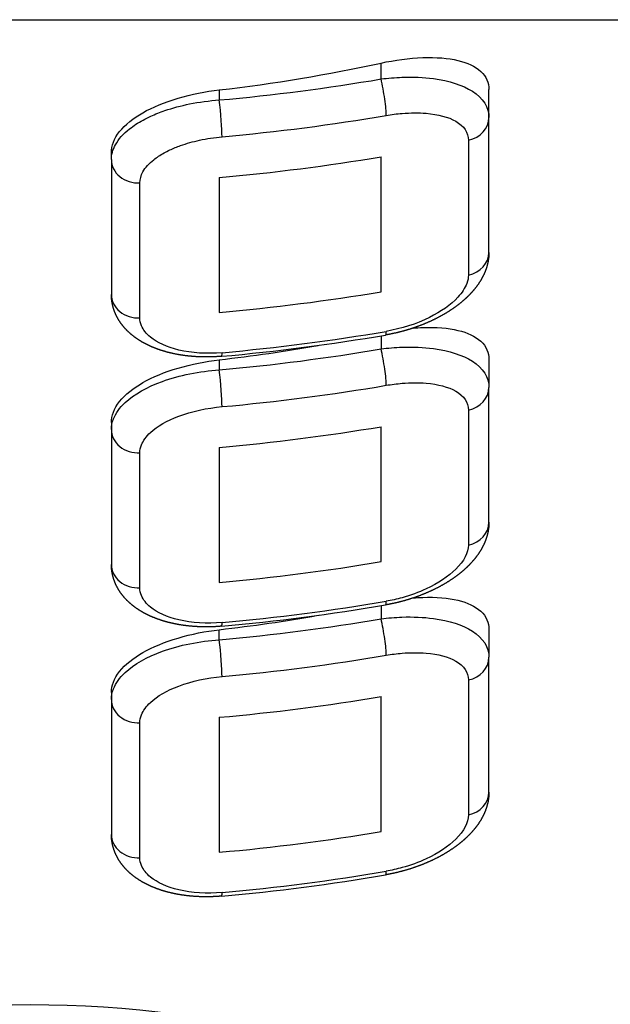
# Model space of a CAD drawing. Header units: millimetres. Extents: x 88.63 to 88.79, y 26.81 to 28.21.
# Tile 8 of 9: x 88.74224 to 88.74772, y 28.15917 to 28.16829. Entities that reach past the tile are written whole.
import ezdxf

# ---------------------------------------------------------------- set-up
doc = ezdxf.new("R2010")
doc.units = ezdxf.units.MM
doc.layers.add('SANINDUSA', color=3, linetype='Continuous')

msp = doc.modelspace()

# ---------------------------------------------------------------- linework, layer by layer
at = {"layer": 'SANINDUSA'}
for p, q in [((88.733842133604, 28.16828810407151), (88.750342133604, 28.16828810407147)), ((88.7455921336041, 28.16773896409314), (88.7455921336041, 28.16788645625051)), ((88.74409213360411, 28.16763801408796), (88.74409213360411, 28.1675443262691)), ((88.7465921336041, 28.16738260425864), (88.7465921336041, 28.16764053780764)), ((88.74659213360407, 28.16613260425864), (88.7465921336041, 28.16738260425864)), ((88.74640175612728, 28.16717234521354), (88.74640175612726, 28.16592234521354)), ((88.7430921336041, 28.16699207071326), (88.7430921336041, 28.16705638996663)), ((88.7430921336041, 28.16699207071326), (88.74309213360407, 28.16574207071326)), ((88.74559213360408, 28.16576836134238), (88.7455921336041, 28.16701836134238)), ((88.7440921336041, 28.16682668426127), (88.74409213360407, 28.16557668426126)), ((88.74335652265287, 28.16552592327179), (88.7433565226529, 28.16677592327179)), ((88.74559213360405, 28.16536040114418), (88.74559213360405, 28.16523896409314)), ((88.74409213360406, 28.16513801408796), (88.74409213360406, 28.1650443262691)), ((88.74659213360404, 28.16514053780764), (88.74659213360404, 28.16488260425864)), ((88.74659213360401, 28.16363260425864), (88.74659213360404, 28.16488260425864)), ((88.74640175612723, 28.16467234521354), (88.7464017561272, 28.16342234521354)), ((88.74309213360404, 28.16455638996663), (88.74309213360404, 28.16449207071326)), ((88.74559213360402, 28.16326836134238), (88.74559213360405, 28.16451836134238)), ((88.74309213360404, 28.16449207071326), (88.74309213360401, 28.16324207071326)), ((88.74335652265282, 28.16302592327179), (88.74335652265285, 28.16427592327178)), ((88.74409213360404, 28.16432668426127), (88.74409213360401, 28.16307668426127)), ((88.74559213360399, 28.16286040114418), (88.74559213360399, 28.16273896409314)), ((88.744092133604, 28.1625443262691), (88.744092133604, 28.16263801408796)), ((88.74659213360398, 28.16264053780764), (88.74659213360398, 28.16238260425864)), ((88.74659213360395, 28.16113260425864), (88.74659213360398, 28.16238260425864)), ((88.74640175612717, 28.16217234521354), (88.74640175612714, 28.16092234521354)), ((88.74309213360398, 28.16205638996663), (88.74309213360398, 28.16199207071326)), ((88.74309213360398, 28.16199207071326), (88.74309213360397, 28.16074207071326)), ((88.74559213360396, 28.16076836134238), (88.74559213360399, 28.16201836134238)), ((88.74409213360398, 28.16182668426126), (88.74409213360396, 28.16057668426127)), ((88.74335652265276, 28.16052592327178), (88.74335652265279, 28.16177592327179))]:
    msp.add_line(p, q, dxfattribs=at)
for centre, radius, start in [((88.74240098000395, 28.18432969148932), 0.01923583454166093, 275.1104118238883), ((88.7424009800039, 28.18182969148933), 0.01923583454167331, 275.1104118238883), ((88.74240098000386, 28.17932969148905), 0.01923583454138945, 275.1104118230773)]:
    msp.add_arc(centre, radius, start, 279.6763032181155, dxfattribs=at)
for centre, major_axis, ratio, start_param, end_param in [((88.74234213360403, 28.1790827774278), (0.01333064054, 7.106430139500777e-61), 0.8660254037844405, 4.844045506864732, 4.958670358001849), ((88.742387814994, 28.18182752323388), (-0.01658064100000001, -8.838897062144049e-61), 0.8660254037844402, 1.67376787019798, 1.765276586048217), ((88.7455921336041, 28.16761396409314), (-4.203800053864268e-05, 0.0002464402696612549), 0.09662830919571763, 3.656989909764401, 5.227786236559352), ((88.74409213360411, 28.1674193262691), (-2.228406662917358e-05, 0.0002490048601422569), 0.05139483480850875, 3.662894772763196, 5.23369109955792), ((88.742387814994, 28.18170252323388), (0.016830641, 8.972168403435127e-61), 0.8660254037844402, 4.815360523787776, 4.906869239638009), ((88.7463421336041, 28.16738260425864), (0.0002499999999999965, 1.332713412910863e-62), 0.8660254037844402, 4.953199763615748, 6.283185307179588), ((88.7433421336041, 28.16699207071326), (0.00025, 1.332713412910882e-62), 0.8660254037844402, 3.141592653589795, 4.769977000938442), ((88.74238781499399, 28.18132752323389), (-0.016830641, -8.972168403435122e-61), 0.8660254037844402, 1.672233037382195, 1.762351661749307), ((88.74634213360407, 28.16613260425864), (0.0002500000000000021, 1.332713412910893e-62), 0.8660254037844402, 4.953199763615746, 6.283185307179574), ((88.74334213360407, 28.16574207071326), (0.0002500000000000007, 1.332713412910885e-62), 0.8660254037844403, 3.141592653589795, 4.769977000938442), ((88.74238781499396, 28.18007752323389), (0.016830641, 8.972168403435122e-61), 0.8660254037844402, 4.813825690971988, 4.9039443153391), ((88.74238781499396, 28.17970252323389), (-0.016830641, -8.972168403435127e-61), 0.8660254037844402, 1.673767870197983, 1.765276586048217), ((88.74559213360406, 28.16561396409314), (-4.203800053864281e-05, 0.000246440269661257), 0.09662830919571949, 3.141592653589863, 3.656989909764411), ((88.74234213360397, 28.1765827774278), (0.01333064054, 7.106430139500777e-61), 0.8660254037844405, 4.844045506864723, 4.913779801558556), ((88.74238781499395, 28.17932752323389), (-0.01658064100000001, -8.838897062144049e-61), 0.8660254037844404, 1.67376787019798, 1.765276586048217), ((88.74409213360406, 28.1654193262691), (-2.228406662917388e-05, 0.0002490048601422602), 0.05139483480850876, 3.141592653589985, 3.662894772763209), ((88.74559213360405, 28.16511396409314), (-4.203800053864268e-05, 0.0002464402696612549), 0.09662830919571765, 3.656989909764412, 5.227786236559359), ((88.74409213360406, 28.1649193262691), (-2.228406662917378e-05, 0.0002490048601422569), 0.05139483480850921, 3.662894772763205, 5.233691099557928), ((88.74238781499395, 28.17920252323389), (0.016830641, 8.972168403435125e-61), 0.8660254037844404, 4.815360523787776, 4.906869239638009), ((88.74634213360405, 28.16488260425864), (0.0002499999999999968, 1.332713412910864e-62), 0.86602540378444, 4.95319976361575, 6.283185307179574), ((88.74238781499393, 28.17882752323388), (-0.016830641, -8.972168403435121e-61), 0.8660254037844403, 1.672233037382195, 1.762351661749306), ((88.74334213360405, 28.16449207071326), (-0.0002500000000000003, -1.332713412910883e-62), 0.8660254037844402, 1.81782130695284e-15, 1.628384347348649), ((88.74634213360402, 28.16363260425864), (-0.00025, -1.332713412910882e-62), 0.8660254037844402, 1.811607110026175, 3.141592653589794), ((88.74334213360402, 28.16324207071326), (0.0002500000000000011, 1.332713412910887e-62), 0.8660254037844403, 3.141592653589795, 4.769977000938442), ((88.7423878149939, 28.17757752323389), (0.016830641, 8.972168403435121e-61), 0.8660254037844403, 4.813825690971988, 4.9039443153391), ((88.7423878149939, 28.17720252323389), (-0.016830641, -8.972168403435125e-61), 0.8660254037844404, 1.673767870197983, 1.765276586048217), ((88.745592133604, 28.16311396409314), (-4.203800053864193e-05, 0.0002464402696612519), 0.09662830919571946, 3.141592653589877, 3.656989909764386), ((88.74234213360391, 28.1740827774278), (0.01333064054, 7.106430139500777e-61), 0.8660254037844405, 4.844045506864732, 4.913779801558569), ((88.74238781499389, 28.17682752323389), (-0.01658064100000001, -8.838897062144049e-61), 0.8660254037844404, 1.67376787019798, 1.765276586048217), ((88.744092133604, 28.1629193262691), (-2.228406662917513e-05, 0.0002490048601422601), 0.05139483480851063, 3.141592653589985, 3.662894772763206), ((88.74559213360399, 28.16261396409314), (-4.203800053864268e-05, 0.0002464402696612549), 0.09662830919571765, 3.656989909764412, 5.227786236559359), ((88.744092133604, 28.1624193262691), (-2.228406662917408e-05, 0.0002490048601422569), 0.05139483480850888, 3.662894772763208, 5.233691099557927), ((88.74238781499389, 28.17670252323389), (0.016830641, 8.972168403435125e-61), 0.8660254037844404, 4.815360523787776, 4.906869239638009), ((88.74634213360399, 28.16238260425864), (0.000249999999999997, 1.332713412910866e-62), 0.86602540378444, 4.95319976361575, 6.283185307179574), ((88.74334213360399, 28.16199207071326), (-0.0002500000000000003, -1.332713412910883e-62), 0.8660254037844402, 1.81782130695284e-15, 1.628384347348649), ((88.74238781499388, 28.17632752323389), (-0.016830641, -8.972168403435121e-61), 0.8660254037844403, 1.672233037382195, 1.762351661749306), ((88.74634213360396, 28.16113260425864), (-0.00025, -1.332713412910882e-62), 0.8660254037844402, 1.811607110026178, 3.141592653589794), ((88.74334213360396, 28.16074207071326), (0.0002500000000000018, 1.332713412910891e-62), 0.86602540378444, 3.141592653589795, 4.769977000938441), ((88.74238781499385, 28.17507752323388), (0.016830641, 8.972168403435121e-61), 0.8660254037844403, 4.813825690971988, 4.9039443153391), ((88.74238781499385, 28.17470252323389), (-0.016830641, -8.972168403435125e-61), 0.8660254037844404, 1.673767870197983, 1.765276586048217), ((88.74559213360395, 28.16061396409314), (-4.203800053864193e-05, 0.0002464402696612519), 0.09662830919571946, 3.141592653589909, 3.656989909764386), ((88.74409213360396, 28.1604193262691), (-2.228406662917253e-05, 0.0002490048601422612), 0.05139483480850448, 3.141592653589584, 3.662894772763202), ((88.74234213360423, 28.15653810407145), (0.005249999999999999, 2.728041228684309e-61), 0.4999999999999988, 1.081116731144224e-16, 3.141592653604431)]:
    msp.add_ellipse(centre, major_axis=major_axis, ratio=ratio, start_param=start_param, end_param=end_param, dxfattribs=at)
for points, degree, knots in [([(88.7455921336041, 28.16788645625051), (88.74571892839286, 28.16791406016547), (88.74585382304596, 28.16793255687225), (88.74610196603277, 28.16794159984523), (88.74621524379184, 28.16793206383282), (88.7463908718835, 28.16789019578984), (88.74646637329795, 28.16785597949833), (88.7465670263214, 28.16776260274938), (88.7465921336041, 28.16770330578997), (88.7465921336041, 28.16764053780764)], 3, [-1.537654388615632, -1.537654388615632, -1.537654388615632, -1.537654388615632, -1.145435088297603, -1.145435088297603, -0.753215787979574, -0.753215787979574, -0.376607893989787, -0.376607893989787, 0, 0, 0, 0]), ([(88.7455921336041, 28.16773896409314), (88.74565668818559, 28.16774722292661), (88.74572177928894, 28.16775259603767), (88.7458878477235, 28.16775846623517), (88.74598587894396, 28.16775418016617), (88.74622279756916, 28.16772241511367), (88.74634804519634, 28.16768253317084), (88.74653790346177, 28.16756130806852), (88.7465921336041, 28.1674760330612), (88.7465921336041, 28.16738260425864)], 3, [2.192310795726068e-15, 2.192310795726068e-15, 2.192310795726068e-15, 2.192310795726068e-15, 0.1480385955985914, 0.1480385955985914, 0.384900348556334, 0.384900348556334, 0.7638791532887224, 0.7638791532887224, 1.184308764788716, 1.184308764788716, 1.184308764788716, 1.184308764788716]), ([(88.7430921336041, 28.16705638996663), (88.7430921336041, 28.16711914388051), (88.74311720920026, 28.16718723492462), (88.74321912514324, 28.16731581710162), (88.74329596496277, 28.16737639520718), (88.74347360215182, 28.16747740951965), (88.74358640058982, 28.16752448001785), (88.7438330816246, 28.16759755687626), (88.74396694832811, 28.16762365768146), (88.74409213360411, 28.16763801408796)], 3, [3.027984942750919, 3.027984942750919, 3.027984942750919, 3.027984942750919, 3.404508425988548, 3.404508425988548, 3.781031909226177, 3.781031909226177, 4.15986624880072, 4.15986624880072, 4.538700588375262, 4.538700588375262, 4.538700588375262, 4.538700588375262]), ([(88.7430921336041, 28.16699207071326), (88.7430921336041, 28.16703767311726), (88.74310485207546, 28.16708437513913), (88.74315849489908, 28.16718126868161), (88.7432026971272, 28.16723084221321), (88.74329778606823, 28.167305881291), (88.7433397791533, 28.16733320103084), (88.74340888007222, 28.16737085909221), (88.74343312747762, 28.16738297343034), (88.74349900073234, 28.16741313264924), (88.74354231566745, 28.16743035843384), (88.74366005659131, 28.16747089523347), (88.74373695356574, 28.16749154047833), (88.74390677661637, 28.16752580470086), (88.74400011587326, 28.16753815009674), (88.74409213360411, 28.1675443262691)], 3, [0, 0, 0, 0, 0.205210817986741, 0.205210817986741, 0.439737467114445, 0.439737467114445, 0.58631662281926, 0.58631662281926, 0.6596062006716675, 0.6596062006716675, 0.7768695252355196, 0.7768695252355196, 0.9644908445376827, 0.9644908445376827, 1.17263324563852, 1.17263324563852, 1.17263324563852, 1.17263324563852]), ([(88.7456404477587, 28.16740153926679), (88.74568959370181, 28.16740992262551), (88.74573914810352, 28.16741621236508), (88.74586557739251, 28.16742651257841), (88.74594020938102, 28.16742691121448), (88.74612057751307, 28.16741207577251), (88.74621592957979, 28.16738718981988), (88.7463604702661, 28.1673040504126), (88.74640175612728, 28.16724241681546), (88.74640175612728, 28.16717234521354)], 3, [2.192310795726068e-15, 2.192310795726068e-15, 2.192310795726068e-15, 2.192310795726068e-15, 0.1480385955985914, 0.1480385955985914, 0.384900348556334, 0.384900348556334, 0.7638791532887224, 0.7638791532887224, 1.184308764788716, 1.184308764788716, 1.184308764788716, 1.184308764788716]), ([(88.7433565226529, 28.16677592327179), (88.7433565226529, 28.16681012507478), (88.74336620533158, 28.16684527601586), (88.74340704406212, 28.16691849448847), (88.74344069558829, 28.16695613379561), (88.74351308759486, 28.16701348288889), (88.74354505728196, 28.16703446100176), (88.74359766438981, 28.16706354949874), (88.74361612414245, 28.16707293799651), (88.74366627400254, 28.16709640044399), (88.74369925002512, 28.1671098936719), (88.74378888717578, 28.1671419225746), (88.74384742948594, 28.16715853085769), (88.74397671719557, 28.16718688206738), (88.74404777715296, 28.16719769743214), (88.74411783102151, 28.16720396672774)], 3, [0, 0, 0, 0, 0.205210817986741, 0.205210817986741, 0.439737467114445, 0.439737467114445, 0.58631662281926, 0.58631662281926, 0.6596062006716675, 0.6596062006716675, 0.7768695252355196, 0.7768695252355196, 0.9644908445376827, 0.9644908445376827, 1.17263324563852, 1.17263324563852, 1.17263324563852, 1.17263324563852]), ([(88.74659213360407, 28.16613260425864), (88.74658990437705, 28.16608861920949), (88.74658341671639, 28.16604506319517), (88.7465729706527, 28.16600234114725), (88.74655886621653, 28.16596085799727), (88.74653995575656, 28.16591782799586), (88.74651743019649, 28.16587624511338), (88.74649159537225, 28.16583617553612), (88.74646275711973, 28.16579768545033), (88.7464302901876, 28.16575980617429), (88.74639490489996, 28.16572330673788), (88.7463567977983, 28.16568822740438), (88.74631616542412, 28.16565460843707), (88.74627320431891, 28.16562249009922), (88.74622172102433, 28.16558783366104), (88.74616731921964, 28.16555499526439), (88.7461103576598, 28.16552413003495), (88.7460511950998, 28.16549539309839), (88.74599019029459, 28.1654689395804), (88.74592904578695, 28.16544539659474), (88.74586628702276, 28.16542405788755), (88.74580232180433, 28.16540504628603), (88.74573755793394, 28.16538848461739), (88.74567240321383, 28.16537449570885), (88.74563417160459, 28.16536752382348)], 1, [0, 0, 0.05487802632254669, 0.1097560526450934, 0.1646340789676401, 0.2195121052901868, 0.2784360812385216, 0.3373600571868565, 0.3962840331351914, 0.4552080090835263, 0.5155042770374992, 0.575800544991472, 0.636096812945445, 0.6963930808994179, 0.7566893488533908, 0.8249838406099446, 0.8932783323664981, 0.9615728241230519, 1.029867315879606, 1.098161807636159, 1.164682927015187, 1.231204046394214, 1.297725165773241, 1.364246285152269, 1.430767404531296, 1.46971738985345, 1.46971738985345]), ([(88.74640175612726, 28.16592234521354), (88.74640175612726, 28.16589763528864), (88.74639674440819, 28.16587161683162), (88.74637076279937, 28.16580261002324), (88.74634237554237, 28.16575927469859), (88.7462392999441, 28.16564836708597), (88.74614794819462, 28.16558338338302), (88.74591948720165, 28.1654701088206), (88.74578023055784, 28.16542538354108), (88.74564044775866, 28.16540153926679)], 3, [3.630630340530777e-18, 3.630630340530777e-18, 3.630630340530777e-18, 3.630630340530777e-18, 0.1482595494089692, 0.1482595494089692, 0.3854748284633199, 0.3854748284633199, 0.765019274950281, 0.765019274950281, 1.186076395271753, 1.186076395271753, 1.186076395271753, 1.186076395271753]), ([(88.74411441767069, 28.16517032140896), (88.74405000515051, 28.16516584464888), (88.74398558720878, 28.16516392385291), (88.74392155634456, 28.16516456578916), (88.74385830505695, 28.16516777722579), (88.74379622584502, 28.16517356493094), (88.74373605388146, 28.16518184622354), (88.74367712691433, 28.16519267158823), (88.7436197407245, 28.16520601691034), (88.74356419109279, 28.16522185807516), (88.74351077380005, 28.16524017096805), (88.7434575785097, 28.16526187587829), (88.74340668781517, 28.16528643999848), (88.74335840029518, 28.1653138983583), (88.74331301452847, 28.16534428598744), (88.74327082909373, 28.16537763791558), (88.74323891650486, 28.16540714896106), (88.74320939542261, 28.16543882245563), (88.7431825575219, 28.16547260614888), (88.74315741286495, 28.16551072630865), (88.74313582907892, 28.16555128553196), (88.74311817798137, 28.16559381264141), (88.74310483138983, 28.16563783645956), (88.74309616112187, 28.16568288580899), (88.74309314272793, 28.16571240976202), (88.74309213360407, 28.16574207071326)], 1, [0, 0, 0.06459744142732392, 0.1291948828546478, 0.1937923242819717, 0.2583897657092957, 0.3229872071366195, 0.3868830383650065, 0.4507788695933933, 0.5146747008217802, 0.5785705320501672, 0.642466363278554, 0.708802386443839, 0.7751384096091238, 0.8414744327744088, 0.9078104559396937, 0.9741464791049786, 1.028235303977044, 1.082324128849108, 1.136412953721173, 1.19348756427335, 1.250562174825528, 1.307636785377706, 1.364711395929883, 1.421786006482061, 1.458730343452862, 1.495674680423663, 1.495674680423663]), ([(88.74411783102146, 28.16520396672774), (88.74397753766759, 28.16519141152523), (88.74383722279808, 28.16519998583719), (88.74360777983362, 28.1652543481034), (88.74351680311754, 28.1652958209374), (88.74341484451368, 28.16537963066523), (88.74338693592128, 28.16541533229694), (88.74336142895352, 28.16547700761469), (88.74335652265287, 28.16550146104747), (88.74335652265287, 28.16552592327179)], 3, [0, 0, 0, 0, 0.4168363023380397, 0.4168363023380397, 0.7925760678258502, 0.7925760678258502, 1.027413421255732, 1.027413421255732, 1.174186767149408, 1.174186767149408, 1.174186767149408, 1.174186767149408]), ([(88.74588994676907, 28.16543178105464), (88.74591966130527, 28.16543422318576), (88.7459490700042, 28.16543602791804), (88.74610196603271, 28.16544159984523), (88.74621524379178, 28.16543206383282), (88.74639087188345, 28.16539019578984), (88.74646637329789, 28.16535597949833), (88.74656702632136, 28.16526260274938), (88.74659213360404, 28.16520330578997), (88.74659213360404, 28.16514053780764)], 3, [-1.236556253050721, -1.236556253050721, -1.236556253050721, -1.236556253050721, -1.145435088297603, -1.145435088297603, -0.753215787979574, -0.753215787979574, -0.376607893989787, -0.376607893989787, 0, 0, 0, 0]), ([(88.74559213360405, 28.16523896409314), (88.74565668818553, 28.16524722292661), (88.7457217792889, 28.16525259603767), (88.74588784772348, 28.16525846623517), (88.74598587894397, 28.16525418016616), (88.74622279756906, 28.16522241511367), (88.74634804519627, 28.16518253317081), (88.7465379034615, 28.1650613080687), (88.74659213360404, 28.1649760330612), (88.74659213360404, 28.16488260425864)], 3, [1.441671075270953e-15, 1.441671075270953e-15, 1.441671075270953e-15, 1.441671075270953e-15, 0.1480385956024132, 0.1480385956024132, 0.384900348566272, 0.384900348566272, 0.763879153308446, 0.763879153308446, 1.184308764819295, 1.184308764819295, 1.184308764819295, 1.184308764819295]), ([(88.74309213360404, 28.16455638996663), (88.74309213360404, 28.1646191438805), (88.74311720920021, 28.16468723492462), (88.74321912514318, 28.16481581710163), (88.74329596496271, 28.16487639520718), (88.74347360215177, 28.16497740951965), (88.74358640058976, 28.16502448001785), (88.74383308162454, 28.16509755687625), (88.74396694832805, 28.16512365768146), (88.74409213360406, 28.16513801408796)], 3, [3.027984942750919, 3.027984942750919, 3.027984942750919, 3.027984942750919, 3.404508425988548, 3.404508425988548, 3.781031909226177, 3.781031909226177, 4.15986624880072, 4.15986624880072, 4.538700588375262, 4.538700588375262, 4.538700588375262, 4.538700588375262]), ([(88.74309213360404, 28.16449207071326), (88.74309213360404, 28.16452468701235), (88.74309857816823, 28.16455785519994), (88.74313208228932, 28.16464308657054), (88.74316874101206, 28.1646939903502), (88.74330266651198, 28.16481873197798), (88.74342216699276, 28.16488633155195), (88.74372354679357, 28.16499529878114), (88.74390785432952, 28.16503195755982), (88.74409213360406, 28.1650443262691)], 3, [-1.376437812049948e-16, -1.376437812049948e-16, -1.376437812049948e-16, -1.376437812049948e-16, 0.1467733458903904, 0.1467733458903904, 0.3816106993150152, 0.3816106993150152, 0.757350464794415, 0.757350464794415, 1.174186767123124, 1.174186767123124, 1.174186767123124, 1.174186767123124]), ([(88.74564044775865, 28.16490153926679), (88.74568959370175, 28.1649099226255), (88.74573914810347, 28.16491621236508), (88.74586557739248, 28.16492651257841), (88.74594020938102, 28.16492691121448), (88.74612057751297, 28.16491207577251), (88.74621592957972, 28.16488718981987), (88.74636047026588, 28.16480405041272), (88.74640175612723, 28.16474241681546), (88.74640175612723, 28.16467234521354)], 3, [1.441671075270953e-15, 1.441671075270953e-15, 1.441671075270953e-15, 1.441671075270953e-15, 0.1480385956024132, 0.1480385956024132, 0.384900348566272, 0.384900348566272, 0.763879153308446, 0.763879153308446, 1.184308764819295, 1.184308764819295, 1.184308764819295, 1.184308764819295]), ([(88.74335652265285, 28.16427592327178), (88.74335652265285, 28.1643003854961), (88.74336142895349, 28.16432532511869), (88.74338693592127, 28.16438958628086), (88.74341484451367, 28.16442813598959), (88.74351680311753, 28.16452315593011), (88.7436077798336, 28.16457524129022), (88.74383722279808, 28.16466107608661), (88.74397753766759, 28.16469141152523), (88.74411783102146, 28.16470396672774)], 3, [-1.376437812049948e-16, -1.376437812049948e-16, -1.376437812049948e-16, -1.376437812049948e-16, 0.1467733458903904, 0.1467733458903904, 0.3816106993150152, 0.3816106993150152, 0.757350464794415, 0.757350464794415, 1.174186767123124, 1.174186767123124, 1.174186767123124, 1.174186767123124]), ([(88.74659213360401, 28.16363260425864), (88.74658990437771, 28.16358861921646), (88.74658341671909, 28.16354506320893), (88.74657297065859, 28.16350234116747), (88.74655886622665, 28.16346085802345), (88.74653995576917, 28.16341782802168), (88.7465174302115, 28.16337624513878), (88.74649159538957, 28.16333617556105), (88.74646275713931, 28.1632976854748), (88.74643029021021, 28.16325980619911), (88.7463949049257, 28.16322330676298), (88.74635679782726, 28.16318822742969), (88.74631616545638, 28.16315460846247), (88.74627320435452, 28.16312249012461), (88.74622172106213, 28.16308783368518), (88.7461673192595, 28.16305499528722), (88.74611035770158, 28.1630241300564), (88.74605119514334, 28.16299539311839), (88.7459901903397, 28.16296893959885), (88.74592904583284, 28.16294539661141), (88.74586628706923, 28.16292405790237), (88.74580232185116, 28.16290504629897), (88.7457375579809, 28.16288848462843), (88.74567240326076, 28.16287449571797), (88.74563417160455, 28.16286752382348)], 1, [0, 0, 0.05487801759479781, 0.1097560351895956, 0.1646340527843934, 0.2195120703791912, 0.2784360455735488, 0.3373600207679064, 0.3962839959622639, 0.4552079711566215, 0.5155042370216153, 0.5758005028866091, 0.6360967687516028, 0.6963930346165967, 0.7566893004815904, 0.8249837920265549, 0.8932782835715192, 0.9615727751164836, 1.029867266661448, 1.098161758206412, 1.164682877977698, 1.231203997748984, 1.29772511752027, 1.364246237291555, 1.430767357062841, 1.469717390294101, 1.469717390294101]), ([(88.7464017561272, 28.16342234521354), (88.7464017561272, 28.16335227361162), (88.74636047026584, 28.16327285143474), (88.74621592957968, 28.16313013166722), (88.74612057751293, 28.1630667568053), (88.74594020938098, 28.16298308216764), (88.74586557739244, 28.16295580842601), (88.74573914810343, 28.1629209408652), (88.74568959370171, 28.16290992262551), (88.7456404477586, 28.16290153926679)], 3, [0, 0, 0, 0, 0.4204296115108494, 0.4204296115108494, 0.7994084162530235, 0.7994084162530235, 1.036270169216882, 1.036270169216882, 1.184308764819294, 1.184308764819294, 1.184308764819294, 1.184308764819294]), ([(88.74411441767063, 28.16267032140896), (88.74405000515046, 28.16266584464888), (88.74398558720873, 28.1626639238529), (88.7439215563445, 28.16266456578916), (88.74385830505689, 28.1626677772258), (88.74379622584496, 28.16267356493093), (88.7437360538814, 28.16268184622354), (88.74367712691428, 28.16269267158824), (88.74361974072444, 28.16270601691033), (88.74356419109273, 28.16272185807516), (88.7435107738, 28.16274017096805), (88.74345757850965, 28.16276187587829), (88.74340668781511, 28.16278643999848), (88.74335840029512, 28.1628138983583), (88.74331301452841, 28.16284428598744), (88.74327082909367, 28.16287763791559), (88.74323891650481, 28.16290714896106), (88.74320939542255, 28.16293882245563), (88.74318255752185, 28.16297260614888), (88.74315741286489, 28.16301072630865), (88.74313582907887, 28.16305128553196), (88.74311817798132, 28.16309381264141), (88.74310483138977, 28.16313783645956), (88.74309616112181, 28.16318288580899), (88.74309314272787, 28.16321240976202), (88.74309213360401, 28.16324207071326)], 1, [0, 0, 0.06459744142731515, 0.1291948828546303, 0.1937923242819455, 0.2583897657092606, 0.3229872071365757, 0.3868830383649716, 0.4507788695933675, 0.5146747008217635, 0.5785705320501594, 0.6424663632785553, 0.7088023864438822, 0.7751384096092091, 0.8414744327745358, 0.9078104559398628, 0.9741464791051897, 1.02823530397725, 1.08232412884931, 1.13641295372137, 1.193487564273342, 1.250562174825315, 1.307636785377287, 1.364711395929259, 1.421786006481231, 1.458730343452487, 1.495674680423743, 1.495674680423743]), ([(88.74411783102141, 28.16270396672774), (88.74397753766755, 28.16269141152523), (88.74383722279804, 28.16269998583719), (88.74360777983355, 28.16275434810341), (88.74351680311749, 28.1627958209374), (88.74341484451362, 28.16287963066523), (88.74338693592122, 28.16291533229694), (88.74336142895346, 28.16297700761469), (88.74335652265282, 28.16300146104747), (88.74335652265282, 28.16302592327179)], 3, [0, 0, 0, 0, 0.4168363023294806, 0.4168363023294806, 0.7925760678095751, 0.7925760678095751, 1.027413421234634, 1.027413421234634, 1.174186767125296, 1.174186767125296, 1.174186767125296, 1.174186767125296]), ([(88.74588994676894, 28.16293178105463), (88.74591966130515, 28.16293422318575), (88.74594907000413, 28.16293602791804), (88.74610196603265, 28.16294159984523), (88.74621524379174, 28.16293206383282), (88.74639087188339, 28.16289019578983), (88.74646637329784, 28.16285597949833), (88.7465670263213, 28.16276260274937), (88.74659213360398, 28.16270330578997), (88.74659213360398, 28.16264053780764)], 3, [-1.23655625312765, -1.23655625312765, -1.23655625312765, -1.23655625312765, -1.145435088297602, -1.145435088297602, -0.7532157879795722, -0.7532157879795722, -0.3766078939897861, -0.3766078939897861, 0, 0, 0, 0]), ([(88.74559213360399, 28.16273896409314), (88.74565668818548, 28.16274722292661), (88.74572177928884, 28.16275259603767), (88.74588784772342, 28.16275846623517), (88.74598587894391, 28.16275418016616), (88.746222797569, 28.16272241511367), (88.74634804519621, 28.16268253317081), (88.74653790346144, 28.1625613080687), (88.74659213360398, 28.1624760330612), (88.74659213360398, 28.16238260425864)], 3, [1.475850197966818e-15, 1.475850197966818e-15, 1.475850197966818e-15, 1.475850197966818e-15, 0.1480385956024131, 0.1480385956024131, 0.3849003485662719, 0.3849003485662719, 0.7638791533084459, 0.7638791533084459, 1.184308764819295, 1.184308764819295, 1.184308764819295, 1.184308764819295]), ([(88.74309213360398, 28.16205638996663), (88.743092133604, 28.1621191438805), (88.74311720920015, 28.16218723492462), (88.74321912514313, 28.16231581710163), (88.74329596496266, 28.16237639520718), (88.74347360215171, 28.16247740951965), (88.7435864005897, 28.16252448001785), (88.74383308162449, 28.16259755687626), (88.743966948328, 28.16262365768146), (88.744092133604, 28.16263801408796)], 3, [3.027984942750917, 3.027984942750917, 3.027984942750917, 3.027984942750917, 3.404508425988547, 3.404508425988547, 3.781031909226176, 3.781031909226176, 4.159866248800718, 4.159866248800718, 4.53870058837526, 4.53870058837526, 4.53870058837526, 4.53870058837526]), ([(88.74309213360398, 28.16199207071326), (88.743092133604, 28.16202468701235), (88.74309857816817, 28.16205785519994), (88.74313208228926, 28.16214308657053), (88.743168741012, 28.1621939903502), (88.74330266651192, 28.16231873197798), (88.74342216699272, 28.16238633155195), (88.74372354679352, 28.16249529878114), (88.74390785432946, 28.16253195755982), (88.744092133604, 28.1625443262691)], 3, [-2.691156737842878e-15, -2.691156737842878e-15, -2.691156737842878e-15, -2.691156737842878e-15, 0.1467733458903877, 0.1467733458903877, 0.3816106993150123, 0.3816106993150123, 0.7573504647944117, 0.7573504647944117, 1.17418676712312, 1.17418676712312, 1.17418676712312, 1.17418676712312]), ([(88.74564044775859, 28.16240153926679), (88.7456895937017, 28.16240992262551), (88.74573914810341, 28.16241621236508), (88.74586557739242, 28.16242651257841), (88.74594020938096, 28.16242691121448), (88.74612057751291, 28.16241207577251), (88.74621592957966, 28.16238718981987), (88.74636047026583, 28.16230405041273), (88.74640175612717, 28.16224241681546), (88.74640175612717, 28.16217234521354)], 3, [1.475850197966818e-15, 1.475850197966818e-15, 1.475850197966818e-15, 1.475850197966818e-15, 0.1480385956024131, 0.1480385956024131, 0.3849003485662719, 0.3849003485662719, 0.7638791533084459, 0.7638791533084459, 1.184308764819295, 1.184308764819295, 1.184308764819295, 1.184308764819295]), ([(88.74335652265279, 28.16177592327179), (88.74335652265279, 28.1618003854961), (88.74336142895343, 28.16182532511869), (88.74338693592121, 28.16188958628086), (88.74341484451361, 28.16192813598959), (88.74351680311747, 28.16202315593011), (88.74360777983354, 28.16207524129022), (88.74383722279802, 28.1621610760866), (88.74397753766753, 28.16219141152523), (88.7441178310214, 28.16220396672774)], 3, [-2.691156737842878e-15, -2.691156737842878e-15, -2.691156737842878e-15, -2.691156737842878e-15, 0.1467733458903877, 0.1467733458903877, 0.3816106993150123, 0.3816106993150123, 0.7573504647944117, 0.7573504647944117, 1.17418676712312, 1.17418676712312, 1.17418676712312, 1.17418676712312]), ([(88.74659213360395, 28.16113260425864), (88.74658990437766, 28.16108861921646), (88.74658341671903, 28.16104506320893), (88.74657297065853, 28.16100234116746), (88.7465588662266, 28.16096085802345), (88.74653995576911, 28.16091782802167), (88.74651743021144, 28.16087624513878), (88.74649159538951, 28.16083617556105), (88.74646275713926, 28.16079768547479), (88.74643029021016, 28.16075980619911), (88.74639490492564, 28.16072330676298), (88.7463567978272, 28.16068822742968), (88.74631616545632, 28.16065460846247), (88.74627320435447, 28.16062249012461), (88.74622172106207, 28.16058783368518), (88.74616731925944, 28.16055499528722), (88.74611035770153, 28.1605241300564), (88.74605119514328, 28.16049539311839), (88.74599019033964, 28.16046893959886), (88.74592904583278, 28.16044539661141), (88.74586628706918, 28.16042405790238), (88.7458023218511, 28.16040504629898), (88.74573755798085, 28.16038848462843), (88.7456724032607, 28.16037449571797), (88.7456341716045, 28.16036752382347)], 1, [0, 0, 0.05487801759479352, 0.109756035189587, 0.1646340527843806, 0.2195120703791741, 0.2784360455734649, 0.3373600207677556, 0.3962839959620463, 0.4552079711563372, 0.5155042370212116, 0.575800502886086, 0.6360967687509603, 0.6963930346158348, 0.7566893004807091, 0.8249837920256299, 0.8932782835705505, 0.9615727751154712, 1.029867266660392, 1.098161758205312, 1.164682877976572, 1.231203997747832, 1.297725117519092, 1.364246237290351, 1.430767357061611, 1.469717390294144, 1.469717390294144]), ([(88.74640175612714, 28.16092234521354), (88.74640175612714, 28.16085227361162), (88.74636047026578, 28.16077285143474), (88.74621592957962, 28.16063013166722), (88.74612057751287, 28.1605667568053), (88.74594020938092, 28.16048308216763), (88.74586557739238, 28.16045580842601), (88.74573914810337, 28.1604209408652), (88.74568959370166, 28.1604099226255), (88.74564044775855, 28.16040153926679)], 3, [0, 0, 0, 0, 0.4204296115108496, 0.4204296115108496, 0.7994084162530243, 0.7994084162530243, 1.036270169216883, 1.036270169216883, 1.184308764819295, 1.184308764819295, 1.184308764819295, 1.184308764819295]), ([(88.74411441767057, 28.16017032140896), (88.7440500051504, 28.16016584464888), (88.74398558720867, 28.1601639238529), (88.74392155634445, 28.16016456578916), (88.74385830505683, 28.16016777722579), (88.7437962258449, 28.16017356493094), (88.74373605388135, 28.16018184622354), (88.74367712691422, 28.16019267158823), (88.74361974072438, 28.16020601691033), (88.74356419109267, 28.16022185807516), (88.74351077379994, 28.16024017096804), (88.74345757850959, 28.16026187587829), (88.74340668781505, 28.16028643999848), (88.74335840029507, 28.1603138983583), (88.74331301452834, 28.16034428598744), (88.74327082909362, 28.16037763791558), (88.74323891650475, 28.16040714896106), (88.7432093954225, 28.16043882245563), (88.74318255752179, 28.16047260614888), (88.74315741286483, 28.16051072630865), (88.74313582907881, 28.16055128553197), (88.74311817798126, 28.16059381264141), (88.74310483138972, 28.16063783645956), (88.74309616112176, 28.16068288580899), (88.74309314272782, 28.16071240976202), (88.74309213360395, 28.16074207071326)], 1, [0, 0, 0.06459744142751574, 0.1291948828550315, 0.1937923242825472, 0.2583897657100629, 0.3229872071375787, 0.3868830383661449, 0.4507788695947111, 0.5146747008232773, 0.5785705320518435, 0.6424663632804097, 0.7088023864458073, 0.7751384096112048, 0.8414744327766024, 0.9078104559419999, 0.9741464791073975, 1.028235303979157, 1.082324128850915, 1.136412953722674, 1.193487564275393, 1.250562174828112, 1.307636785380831, 1.36471139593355, 1.421786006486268, 1.458730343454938, 1.495674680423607, 1.495674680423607]), ([(88.74411783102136, 28.16020396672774), (88.74397753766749, 28.16019141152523), (88.74383722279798, 28.16019998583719), (88.7436077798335, 28.16025434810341), (88.74351680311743, 28.1602958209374), (88.74341484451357, 28.16037963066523), (88.74338693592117, 28.16041533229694), (88.7433614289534, 28.16047700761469), (88.74335652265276, 28.16050146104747), (88.74335652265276, 28.16052592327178)], 3, [0, 0, 0, 0, 0.4168363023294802, 0.4168363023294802, 0.7925760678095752, 0.7925760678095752, 1.027413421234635, 1.027413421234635, 1.174186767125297, 1.174186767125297, 1.174186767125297, 1.174186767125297])]:
    msp.add_open_spline(points, degree=degree, knots=knots, dxfattribs=at)

doc.saveas('drawing.dxf')
